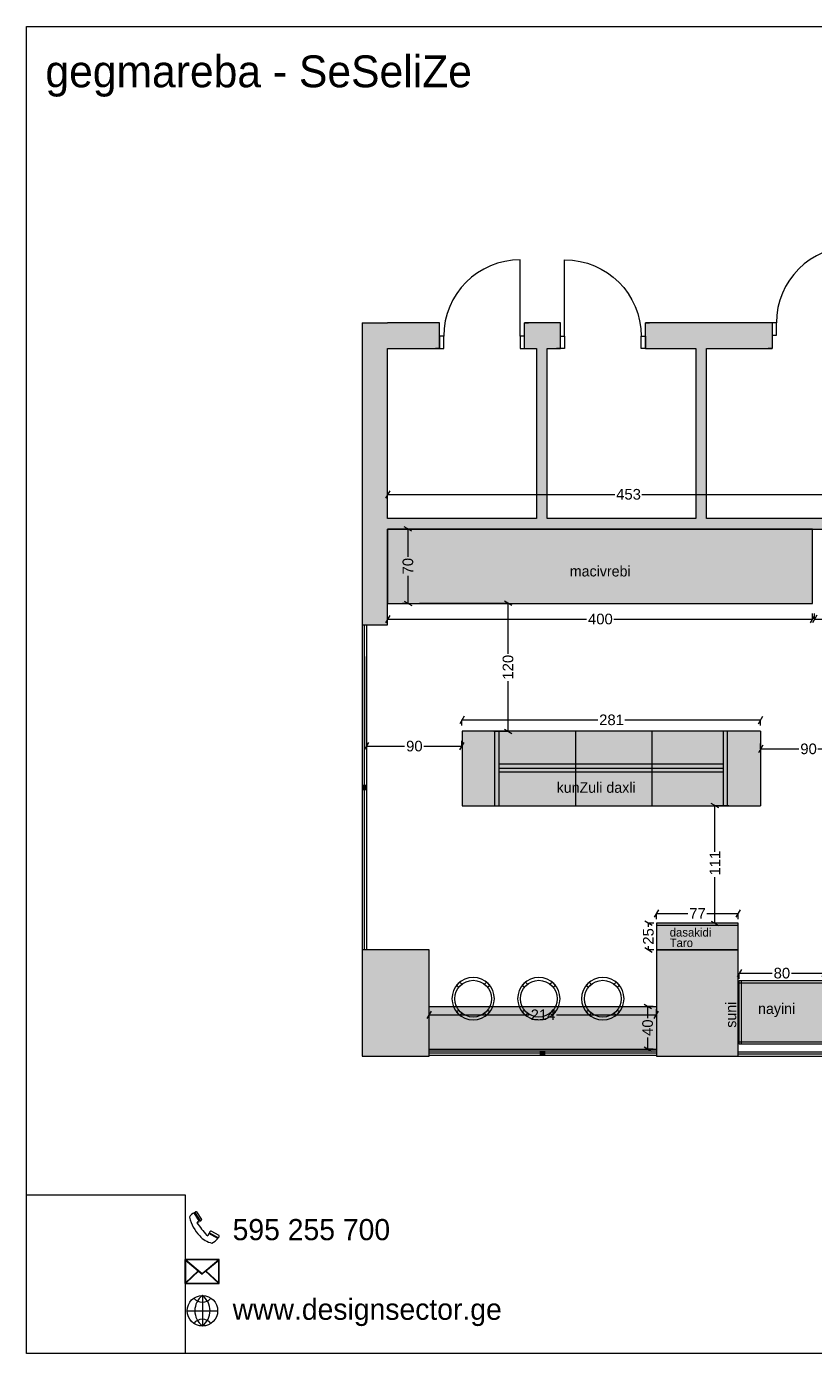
# Model space of a CAD drawing. Header units: millimetres. Extents: x 1030551 to 1045766, y -232725 to -220235.
# Tile 1 of 2: x 1030551 to 1037957, y -232725 to -220235. Entities that reach past the tile are written whole.
import ezdxf

# ---------------------------------------------------------------- set-up
doc = ezdxf.new("R2010")
doc.units = ezdxf.units.MM
doc.header["$MEASUREMENT"] = 0
doc.header["$XCLIPFRAME"] = 0
for name, color, linetype in [('Drawing & Figure', 7, 'Continuous'), ('New_Archicad Doors', 7, 'Continuous'), ('New_Interior - Furniture', 7, 'Continuous'), ('New_Structural - Bearing', 7, 'Continuous'), ('New_ZAROSLI', 7, 'Continuous')]:
    doc.layers.add(name, color=color, linetype=linetype)
for name, color, linetype, lineweight in [('Interior - Partition_Pen_No__1', 7, 'Continuous', 0), ('New_Archicad Doors_Pen_No__1', 7, 'Continuous', 0), ('New_Archicad Doors_Pen_No__27', 7, 'Continuous', 0), ('New_Drawing & Figure_Pen_No__1', 7, 'Continuous', 0), ('New_Drawing & Figure_Pen_No__101', 252, 'Continuous', 0), ('New_Drawing & Figure_Pen_No__7', 7, 'Continuous', 0), ('New_Interior - Furniture _Pen_No__1', 7, 'Continuous', 0), ('New_Structural - Bearing_Pen_No__27', 7, 'Continuous', 0), ('New_Structural - Bearing_Pen_No__42', 8, 'Continuous', 0), ('New_ZAROSLI_Pen_No__1', 7, 'Continuous', 0)]:
    doc.layers.add(name, color=color, linetype=linetype, lineweight=lineweight)
for name, color, linetype, lineweight, true_color in [('Interior - Partition_Pen_No__165', 7, 'Continuous', 0, 0x80d6ff), ('New_Drawing & Figure_Pen_No__103', 7, 'Continuous', 0, 0xffcc99), ('New_Drawing & Figure_Pen_No__109', 7, 'Continuous', 0, 0xb4e4dc), ('New_Drawing & Figure_Pen_No__180', 7, 'Continuous', 0, 0xd6cda7)]:
    doc.layers.add(name, color=color, linetype=linetype, lineweight=lineweight, true_color=true_color)
doc.styles.add('GENERATED_STYLE_1', font='GOTHIC.TTF')
doc.styles.add('GENERATED_STYLE_2', font='arial.ttf')
doc.styles.add('GENERATED_STYLE_3', font='txt')
doc.dimstyles.new('GENERATED_STYLE__1', dxfattribs={"dimtxt": 100, "dimasz": 53.2, "dimexe": 0.18, "dimexo": 300, "dimgap": 0, "dimtad": 0, "dimtih": 1, "dimtoh": 1, "dimdec": 0, "dimlfac": 0.1, "dimzin": 0, "dimdsep": 46, "dimtxsty": 'GENERATED_STYLE_2', "dimblk": 'ARROWHEAD_2', "dimblk1": 'ARROWHEAD_2', "dimblk2": 'ARROWHEAD_2', "dimcen": 0.09, "dimclrd": 7, "dimclre": 7, "dimclrt": 7, "dimadec": 0, "dimazin": 0, "dimtfac": 1, "dimtdec": 4, "dimtmove": 0, "dimatfit": 3, "dimfxl": 1, "dimtolj": 1, "dimtzin": 0, "dimarcsym": 0})
doc.dimstyles.new('GENERATED_STYLE__2', dxfattribs={"dimtxt": 100, "dimasz": 53.2, "dimexe": 0.18, "dimexo": 300, "dimgap": 0, "dimtad": 0, "dimdec": 0, "dimlfac": 0.1, "dimzin": 0, "dimdsep": 46, "dimtxsty": 'GENERATED_STYLE_2', "dimblk": 'ARROWHEAD_2', "dimblk1": 'ARROWHEAD_2', "dimblk2": 'ARROWHEAD_2', "dimcen": 0.09, "dimclrd": 7, "dimclre": 7, "dimclrt": 7, "dimadec": 0, "dimazin": 0, "dimtfac": 1, "dimtdec": 4, "dimtmove": 0, "dimatfit": 3, "dimfxl": 1, "dimtolj": 1, "dimtzin": 0, "dimarcsym": 0})
picture_1 = doc.add_image_def('image1.jpg', size_in_pixel=(1802, 1802))

# ---------------------------------------------------------------- blocks, each defined once
blk = doc.blocks.new('Bar Stool 27')
at = {"layer": 'New_Interior - Furniture _Pen_No__1', "color": 7, "linetype": 'Continuous', "lineweight": 0}
for p, q in [((-127, 156), (-156, 127)), ((-156, 127), (-137, 108)), ((-137, 108), (-108, 137)), ((-108, 137), (-127, 156)), ((127, 156), (108, 137)), ((108, 137), (137, 108)), ((156, 127), (127, 156)), ((137, 108), (156, 127)), ((-137, -108), (-156, -127)), ((-108, -137), (-137, -108)), ((137, -108), (108, -137)), ((156, -127), (137, -108)), ((-156, -127), (-127, -156)), ((-127, -156), (-108, -137)), ((108, -137), (127, -156)), ((127, -156), (156, -127))]:
    blk.add_line(p, q, dxfattribs=at)
at = {"layer": 'New_Interior - Furniture _Pen_No__1', "color": 7, "linetype": 'Continuous', "lineweight": 0, "flags": 128}
blk.add_lwpolyline([(200, 0, 1), (-200, 0, 1)], format="xyb", close=True, dxfattribs=at)
at = {"layer": 'New_Interior - Furniture _Pen_No__1', "color": 7, "linetype": 'Continuous', "lineweight": 0}
blk.add_circle((0, 0), 173, dxfattribs=at)
blk = doc.blocks.new('Wall_13', base_point=(1033949, -223026))
at = {"layer": 'New_Structural - Bearing_Pen_No__42', "linetype": 'Continuous', "lineweight": 0, "true_color": 0x7f7f7f}
for points in [[(1033709, -223026), (1033949, -223266), (1033949, -223026)], [(1033949, -223266), (1033709, -223026), (1033709, -223266)], [(1033709, -223266), (1033709, -225866), (1033949, -225866), (1033949, -223266)]]:
    blk.add_hatch(color=8, dxfattribs=at).paths.add_polyline_path(points)
at = {"layer": 'New_Structural - Bearing_Pen_No__27', "color": 7, "linetype": 'Continuous', "lineweight": 0, "flags": 128}
for points in [[(1033709, -223026), (1033949, -223026)], [(1033709, -223026), (1033709, -225866)], [(1033949, -224866), (1033949, -223266)], [(1033949, -225866), (1033949, -224966)], [(1033709, -225866), (1033949, -225866)]]:
    blk.add_lwpolyline(points, dxfattribs=at)
blk = doc.blocks.new('Door 27_4')
at = {"layer": 'New_Archicad Doors_Pen_No__1', "color": 7, "linetype": 'Continuous', "lineweight": 0}
for p, q in [((360, 0), (360, 720)), ((-360, 0), (-400, 0)), ((-400, 0), (-400, -115)), ((-360, -115), (-360, 0)), ((400, 0), (360, 0)), ((360, 0), (360, -115)), ((400, -115), (400, 0)), ((-400, -115), (-360, -115)), ((360, -115), (400, -115))]:
    blk.add_line(p, q, dxfattribs=at)
blk.add_arc((360, 0), 720, 90, 180, dxfattribs=at)
at = {"layer": 'New_Archicad Doors_Pen_No__27', "color": 7, "linetype": 'Continuous', "lineweight": 0}
for p, q in [((-400, 0), (-437, 0)), ((-400, 0), (-437, 0)), ((-400, 0), (-400, -115)), ((-400, 0), (-400, -115)), ((400, 0), (400, -115)), ((400, 0), (400, -115)), ((400, 0), (437, 0)), ((400, 0), (437, 0)), ((-400, -115), (-400, -240)), ((-400, -115), (-400, -240)), ((400, -115), (400, -240)), ((400, -115), (400, -240)), ((-400, -240), (-437, -240)), ((-400, -240), (-437, -240)), ((400, -240), (437, -240)), ((400, -240), (437, -240))]:
    blk.add_line(p, q, dxfattribs=at)
blk = doc.blocks.new('Door 27_5')
at = {"layer": 'New_Archicad Doors_Pen_No__1', "color": 7, "linetype": 'Continuous', "lineweight": 0}
for p, q in [((360, 0), (360, 720)), ((-360, 0), (-400, 0)), ((-400, 0), (-400, -115)), ((-360, -115), (-360, 0)), ((400, 0), (360, 0)), ((360, 0), (360, -115)), ((400, -115), (400, 0)), ((-400, -115), (-360, -115)), ((360, -115), (400, -115))]:
    blk.add_line(p, q, dxfattribs=at)
blk.add_arc((360, 0), 720, 90, 180, dxfattribs=at)
at = {"layer": 'New_Archicad Doors_Pen_No__27', "color": 7, "linetype": 'Continuous', "lineweight": 0}
for p, q in [((-400, 125), (-437, 125)), ((-400, 125), (-437, 125)), ((-400, 0), (-400, 125)), ((-400, 0), (-400, 125)), ((400, 0), (400, 125)), ((400, 0), (400, 125)), ((400, 125), (437, 125)), ((400, 125), (437, 125)), ((-400, -115), (-400, 0)), ((-400, -115), (-400, 0)), ((400, -115), (400, 0)), ((400, -115), (400, 0)), ((-400, -115), (-437, -115)), ((-400, -115), (-437, -115)), ((400, -115), (437, -115)), ((400, -115), (437, -115))]:
    blk.add_line(p, q, dxfattribs=at)
blk = doc.blocks.new('Wall_14', base_point=(1033949, -223026))
at = {"layer": 'New_Structural - Bearing_Pen_No__42', "linetype": 'Continuous', "lineweight": 0, "true_color": 0x7f7f7f}
for points in [[(1033949, -223026), (1033949, -223266), (1034437, -223266), (1034437, -223026)], [(1035237, -223266), (1035575, -223266), (1035575, -223026), (1035237, -223026)], [(1036375, -223266), (1037568, -223266), (1037568, -223026), (1036375, -223026)], [(1042809, -223026), (1038368, -223026), (1038368, -223266), (1042809, -223266)], [(1042809, -223266), (1042959, -223266), (1042959, -223026)], [(1042809, -223026), (1042809, -223266), (1042959, -223026)]]:
    blk.add_hatch(color=8, dxfattribs=at).paths.add_polyline_path(points)
at = {"layer": 'New_Structural - Bearing_Pen_No__27', "color": 7, "linetype": 'Continuous', "lineweight": 0}
for p, q in [((1034437, -223026), (1034400, -223026)), ((1034437, -223151), (1034437, -223026)), ((1035237, -223026), (1035274, -223026)), ((1035237, -223151), (1035237, -223026)), ((1035575, -223026), (1035538, -223026)), ((1035575, -223151), (1035575, -223026)), ((1036375, -223026), (1036412, -223026)), ((1036375, -223151), (1036375, -223026)), ((1037568, -223026), (1037531, -223026)), ((1037568, -223026), (1037568, -223141)), ((1038368, -223026), (1038405, -223026)), ((1038368, -223026), (1038368, -223141)), ((1034437, -223266), (1034437, -223151)), ((1035237, -223266), (1035237, -223151)), ((1035575, -223266), (1035575, -223151)), ((1036375, -223266), (1036375, -223151)), ((1037568, -223141), (1037568, -223266)), ((1038368, -223141), (1038368, -223266)), ((1034437, -223266), (1034400, -223266)), ((1035237, -223266), (1035274, -223266)), ((1035575, -223266), (1035538, -223266)), ((1036375, -223266), (1036412, -223266)), ((1037568, -223266), (1037531, -223266)), ((1038368, -223266), (1038405, -223266))]:
    blk.add_line(p, q, dxfattribs=at)
at = {"layer": 'New_Structural - Bearing_Pen_No__27', "color": 7, "linetype": 'Continuous', "lineweight": 0, "flags": 128}
for points in [[(1034437, -223026), (1033949, -223026)], [(1035575, -223026), (1035237, -223026)], [(1037568, -223026), (1036375, -223026)], [(1042959, -223026), (1038368, -223026)], [(1042959, -223026), (1042959, -223266)], [(1033949, -223266), (1034437, -223266)], [(1035237, -223266), (1035349, -223266)], [(1035449, -223266), (1035575, -223266)], [(1036375, -223266), (1036849, -223266)], [(1036949, -223266), (1037568, -223266)], [(1038368, -223266), (1042809, -223266)]]:
    blk.add_lwpolyline(points, dxfattribs=at)
at = {"layer": 'New_Archicad Doors', "color": 21, "linetype": 'Continuous', "lineweight": 0, "true_color": 0xff9955, "zscale": 1000}
for name, p in [('Door 27_4', (1037968, -223026)), ('Door 27_5', (1034837, -223151))]:
    blk.add_blockref(name, p, dxfattribs=at)
at = {"layer": 'New_Archicad Doors', "color": 21, "linetype": 'Continuous', "lineweight": 0, "true_color": 0xff9955, "xscale": -1, "zscale": 1000}
blk.add_blockref('Door 27_5', (1035975, -223151), dxfattribs=at)
blk = doc.blocks.new('Wall_17', base_point=(1034339, -228926))
at = {"layer": 'New_Structural - Bearing_Pen_No__42', "linetype": 'Continuous', "lineweight": 0, "true_color": 0x7f7f7f}
blk.add_hatch(color=8, dxfattribs=at).paths.add_polyline_path([(1033709, -228926), (1033709, -229926), (1034339, -229926), (1034339, -228926)])
at = {"layer": 'New_Structural - Bearing_Pen_No__27', "color": 7, "linetype": 'Continuous', "lineweight": 0, "flags": 128}
for points in [[(1033709, -228926), (1033709, -229926)], [(1034339, -228926), (1033709, -228926)], [(1034339, -229926), (1034339, -228926)], [(1033709, -229926), (1034339, -229926)]]:
    blk.add_lwpolyline(points, dxfattribs=at)
blk = doc.blocks.new('Wall_18', base_point=(1037249, -228926))
at = {"layer": 'New_Structural - Bearing_Pen_No__42', "linetype": 'Continuous', "lineweight": 0, "true_color": 0x7f7f7f}
blk.add_hatch(color=8, dxfattribs=at).paths.add_polyline_path([(1036479, -228926), (1036479, -229926), (1037249, -229926), (1037249, -228926)])
at = {"layer": 'New_Structural - Bearing_Pen_No__27', "color": 7, "linetype": 'Continuous', "lineweight": 0, "flags": 128}
for points in [[(1036479, -228926), (1036479, -229926)], [(1037249, -228926), (1036479, -228926)], [(1037249, -229926), (1037249, -228926)], [(1036479, -229926), (1037249, -229926)]]:
    blk.add_lwpolyline(points, dxfattribs=at)
blk = doc.blocks.new('Wall_20', base_point=(1033949, -224866))
at = {"layer": 'New_Structural - Bearing_Pen_No__42', "linetype": 'Continuous', "lineweight": 0, "true_color": 0x7f7f7f}
for points in [[(1033949, -224966), (1038479, -224966), (1038479, -224866), (1033949, -224866)], [(1038479, -224966), (1038579, -224966), (1038579, -224866)]]:
    blk.add_hatch(color=8, dxfattribs=at).paths.add_polyline_path(points)
at = {"layer": 'New_Structural - Bearing_Pen_No__27', "color": 7, "linetype": 'Continuous', "lineweight": 0, "flags": 128}
for points in [[(1035349, -224866), (1033949, -224866)], [(1036849, -224866), (1035449, -224866)], [(1038479, -224866), (1036949, -224866)], [(1038579, -224866), (1038579, -224966)], [(1033949, -224966), (1038479, -224966)]]:
    blk.add_lwpolyline(points, dxfattribs=at)
blk = doc.blocks.new('Wall_22', base_point=(1035449, -223026))
at = {"layer": 'New_Structural - Bearing_Pen_No__42', "linetype": 'Continuous', "lineweight": 0, "true_color": 0x7f7f7f}
blk.add_hatch(color=8, dxfattribs=at).paths.add_polyline_path([(1035349, -223266), (1035349, -224866), (1035449, -224866), (1035449, -223266)])
at = {"layer": 'New_Structural - Bearing_Pen_No__27', "color": 7, "linetype": 'Continuous', "lineweight": 0, "flags": 128}
for points in [[(1035349, -223266), (1035349, -224866)], [(1035449, -224866), (1035449, -223266)]]:
    blk.add_lwpolyline(points, dxfattribs=at)
blk = doc.blocks.new('Wall_23', base_point=(1036949, -223026))
at = {"layer": 'New_Structural - Bearing_Pen_No__42', "linetype": 'Continuous', "lineweight": 0, "true_color": 0x7f7f7f}
blk.add_hatch(color=8, dxfattribs=at).paths.add_polyline_path([(1036849, -223266), (1036849, -224866), (1036949, -224866), (1036949, -223266)])
at = {"layer": 'New_Structural - Bearing_Pen_No__27', "color": 7, "linetype": 'Continuous', "lineweight": 0, "flags": 128}
for points in [[(1036849, -223266), (1036849, -224866)], [(1036949, -224866), (1036949, -223266)]]:
    blk.add_lwpolyline(points, dxfattribs=at)
blk = doc.blocks.new('*D98')
at = {"layer": 'New_ZAROSLI_Pen_No__1', "color": 7, "linetype": 'Continuous', "lineweight": 0, "transparency": 16777216}
for p, q in [((1033969, -224604), (1033929, -224674)), ((1033949, -224639), (1036086, -224639)), ((1033949, -224692), (1033949, -224639)), ((1036343, -224639), (1038479, -224639)), ((1038459, -224674), (1038499, -224604)), ((1038479, -224692), (1038479, -224639))]:
    blk.add_line(p, q, dxfattribs=at)
at = {"layer": 'New_ZAROSLI_Pen_No__1', "color": 7, "lineweight": 0, "transparency": 16777216, "insert": (1036100, -224689), "char_height": 100, "attachment_point": 7, "style": 'GENERATED_STYLE_2'}
blk.add_mtext('\\A1;{\\pql;\\fArial|b0|i0|c204|p0;\\W1.000000;453}', dxfattribs=at)
blk = doc.blocks.new('ARROWHEAD_2')
at = {"color": 0, "linetype": 'Continuous', "lineweight": 0}
for p, q in [((0, 0), (-1, 0)), ((-0.38, -0.66), (0.38, 0.66))]:
    blk.add_line(p, q, dxfattribs=at)
blk = doc.blocks.new('*D109')
at = {"layer": 'New_ZAROSLI_Pen_No__1', "color": 7, "linetype": 'Continuous', "lineweight": 0, "transparency": 16777216}
for p, q in [((1033969, -225778), (1033929, -225848)), ((1033949, -225813), (1033949, -225760)), ((1037929, -225848), (1037969, -225778)), ((1037949, -225813), (1037949, -225760)), ((1033949, -225813), (1035821, -225813)), ((1036078, -225813), (1037949, -225813))]:
    blk.add_line(p, q, dxfattribs=at)
at = {"layer": 'New_ZAROSLI_Pen_No__1', "color": 7, "lineweight": 0, "transparency": 16777216, "insert": (1035835, -225863), "char_height": 100, "attachment_point": 7, "style": 'GENERATED_STYLE_2'}
blk.add_mtext('\\A1;{\\pql;\\fArial|b0|i0|c204|p0;\\W1.000000;400}', dxfattribs=at)
blk = doc.blocks.new('*D110')
at = {"layer": 'New_ZAROSLI_Pen_No__1', "color": 7, "linetype": 'Continuous', "lineweight": 0, "transparency": 16777216}
for p, q in [((1034141, -224966), (1034088, -224966)), ((1034176, -224986), (1034106, -224945)), ((1034141, -225225), (1034141, -224966)), ((1034141, -225666), (1034141, -225406)), ((1034141, -225666), (1034088, -225666)), ((1034106, -225645), (1034176, -225686))]:
    blk.add_line(p, q, dxfattribs=at)
at = {"layer": 'New_ZAROSLI_Pen_No__1', "color": 7, "lineweight": 0, "transparency": 16777216, "insert": (1034191, -225392), "char_height": 100, "attachment_point": 7, "rotation": 90, "style": 'GENERATED_STYLE_2'}
blk.add_mtext('\\A1;{\\pql;\\fArial|b0|i0|c204|p0;\\W1.000000;70}', dxfattribs=at)
blk = doc.blocks.new('*D111')
at = {"layer": 'New_ZAROSLI_Pen_No__1', "color": 7, "linetype": 'Continuous', "lineweight": 0, "transparency": 16777216}
for p, q in [((1037988, -225777), (1037947, -225847)), ((1037967, -225812), (1037967, -225759)), ((1038447, -225847), (1038488, -225777)), ((1038467, -225812), (1038467, -225759)), ((1037967, -225812), (1038127, -225812)), ((1038308, -225812), (1038467, -225812))]:
    blk.add_line(p, q, dxfattribs=at)
at = {"layer": 'New_ZAROSLI_Pen_No__1', "color": 7, "lineweight": 0, "transparency": 16777216, "insert": (1038141, -225862), "char_height": 100, "attachment_point": 7, "style": 'GENERATED_STYLE_2'}
blk.add_mtext('\\A1;{\\pql;\\fArial|b0|i0|c204|p0;\\W1.000000;50}', dxfattribs=at)
blk = doc.blocks.new('*D113')
at = {"layer": 'New_ZAROSLI_Pen_No__1', "color": 7, "linetype": 'Continuous', "lineweight": 0, "transparency": 16777216}
for p, q in [((1034359, -229502), (1034319, -229572)), ((1034339, -229537), (1034339, -229484)), ((1034339, -229537), (1035281, -229537)), ((1035538, -229537), (1036479, -229537)), ((1036459, -229572), (1036499, -229502)), ((1036479, -229537), (1036479, -229484))]:
    blk.add_line(p, q, dxfattribs=at)
at = {"layer": 'New_ZAROSLI_Pen_No__1', "color": 7, "lineweight": 0, "transparency": 16777216, "insert": (1035295, -229587), "char_height": 100, "attachment_point": 7, "style": 'GENERATED_STYLE_2'}
blk.add_mtext('\\A1;{\\pql;\\fArial|b0|i0|c204|p0;\\W1.000000;214}', dxfattribs=at)
blk = doc.blocks.new('*D114')
at = {"layer": 'New_ZAROSLI_Pen_No__1', "color": 7, "linetype": 'Continuous', "lineweight": 0, "transparency": 16777216}
for p, q in [((1036432, -229480), (1036362, -229440)), ((1036397, -229570), (1036397, -229460)), ((1036449, -229460), (1036397, -229460)), ((1036397, -229860), (1036397, -229750)), ((1036362, -229840), (1036432, -229880)), ((1036449, -229860), (1036397, -229860))]:
    blk.add_line(p, q, dxfattribs=at)
at = {"layer": 'New_ZAROSLI_Pen_No__1', "color": 7, "lineweight": 0, "transparency": 16777216, "insert": (1036447, -229736), "char_height": 100, "attachment_point": 7, "rotation": 90, "style": 'GENERATED_STYLE_2'}
blk.add_mtext('\\A1;{\\pql;\\fArial|b0|i0|c204|p0;\\W1.000000;40}', dxfattribs=at)
blk = doc.blocks.new('*D115')
at = {"layer": 'New_ZAROSLI_Pen_No__1', "color": 7, "linetype": 'Continuous', "lineweight": 0, "transparency": 16777216}
for p, q in [((1037279, -229111), (1037238, -229181)), ((1037259, -229146), (1037568, -229146)), ((1037259, -229198), (1037259, -229146)), ((1037749, -229146), (1038059, -229146)), ((1038038, -229181), (1038079, -229111)), ((1038059, -229198), (1038059, -229146))]:
    blk.add_line(p, q, dxfattribs=at)
at = {"layer": 'New_ZAROSLI_Pen_No__1', "color": 7, "lineweight": 0, "transparency": 16777216, "insert": (1037582, -229196), "char_height": 100, "attachment_point": 7, "style": 'GENERATED_STYLE_2'}
blk.add_mtext('\\A1;{\\pql;\\fArial|b0|i0|c204|p0;\\W1.000000;80}', dxfattribs=at)
blk = doc.blocks.new('*D204')
at = {"layer": 'New_ZAROSLI_Pen_No__1', "color": 7, "linetype": 'Continuous', "lineweight": 0, "transparency": 16777216}
for p, q in [((1033749, -227009), (1033749, -226166)), ((1033769, -226974), (1033729, -227044)), ((1033749, -227009), (1034109, -227009)), ((1034289, -227009), (1034649, -227009)), ((1034629, -227044), (1034669, -226974)), ((1034649, -227009), (1034649, -226957))]:
    blk.add_line(p, q, dxfattribs=at)
at = {"layer": 'New_ZAROSLI_Pen_No__1', "color": 7, "lineweight": 0, "transparency": 16777216, "insert": (1034123, -227059), "char_height": 100, "attachment_point": 7, "style": 'GENERATED_STYLE_2'}
blk.add_mtext('\\A1;{\\pql;\\fArial|b0|i0|c204|p0;\\W1.000000;90}', dxfattribs=at)
blk = doc.blocks.new('*D205')
at = {"layer": 'New_ZAROSLI_Pen_No__1', "color": 7, "linetype": 'Continuous', "lineweight": 0, "transparency": 16777216}
for p, q in [((1037479, -227000), (1037439, -227070)), ((1037459, -227035), (1037459, -226983)), ((1037459, -227035), (1037819, -227035)), ((1037999, -227035), (1038359, -227035)), ((1038339, -227070), (1038379, -227000)), ((1038359, -227035), (1038359, -226983))]:
    blk.add_line(p, q, dxfattribs=at)
at = {"layer": 'New_ZAROSLI_Pen_No__1', "color": 7, "lineweight": 0, "transparency": 16777216, "insert": (1037833, -227085), "char_height": 100, "attachment_point": 7, "style": 'GENERATED_STYLE_2'}
blk.add_mtext('\\A1;{\\pql;\\fArial|b0|i0|c204|p0;\\W1.000000;90}', dxfattribs=at)
blk = doc.blocks.new('*D207')
at = {"layer": 'New_ZAROSLI_Pen_No__1', "color": 7, "linetype": 'Continuous', "lineweight": 0, "transparency": 16777216}
for p, q in [((1034669, -226727), (1034629, -226797)), ((1034649, -226762), (1035926, -226762)), ((1034649, -226815), (1034649, -226762)), ((1036183, -226762), (1037459, -226762)), ((1037439, -226797), (1037479, -226727)), ((1037459, -226815), (1037459, -226762))]:
    blk.add_line(p, q, dxfattribs=at)
at = {"layer": 'New_ZAROSLI_Pen_No__1', "color": 7, "lineweight": 0, "transparency": 16777216, "insert": (1035940, -226812), "char_height": 100, "attachment_point": 7, "style": 'GENERATED_STYLE_2'}
blk.add_mtext('\\A1;{\\pql;\\fArial|b0|i0|c204|p0;\\W1.000000;281}', dxfattribs=at)
blk = doc.blocks.new('*D209')
at = {"layer": 'New_ZAROSLI_Pen_No__1', "color": 7, "linetype": 'Continuous', "lineweight": 0, "transparency": 16777216}
for p, q in [((1035083, -225666), (1034249, -225666)), ((1035118, -225686), (1035048, -225645)), ((1035083, -226139), (1035083, -225666)), ((1035083, -226869), (1035083, -226396)), ((1035083, -226869), (1034949, -226869)), ((1035048, -226849), (1035118, -226889))]:
    blk.add_line(p, q, dxfattribs=at)
at = {"layer": 'New_ZAROSLI_Pen_No__1', "color": 7, "lineweight": 0, "transparency": 16777216, "insert": (1035133, -226382), "char_height": 100, "attachment_point": 7, "rotation": 90, "style": 'GENERATED_STYLE_2'}
blk.add_mtext('\\A1;{\\pql;\\fArial|b0|i0|c204|p0;\\W1.000000;120}', dxfattribs=at)
blk = doc.blocks.new('*D258')
at = {"layer": 'New_ZAROSLI_Pen_No__1', "color": 7, "linetype": 'Continuous', "lineweight": 0, "transparency": 16777216}
for p, q in [((1037065, -227589), (1036995, -227549)), ((1037030, -228004), (1037030, -227569)), ((1037159, -227569), (1037030, -227569)), ((1037030, -228676), (1037030, -228240)), ((1036995, -228655), (1037065, -228696)), ((1037083, -228676), (1037030, -228676))]:
    blk.add_line(p, q, dxfattribs=at)
at = {"layer": 'New_ZAROSLI_Pen_No__1', "color": 7, "lineweight": 0, "transparency": 16777216, "insert": (1037080, -228226), "char_height": 100, "attachment_point": 7, "rotation": 90, "style": 'GENERATED_STYLE_2'}
blk.add_mtext('\\A1;{\\pql;\\fArial|b0|i0|c204|p0;\\W1.000000;111}', dxfattribs=at)
blk = doc.blocks.new('*D259')
at = {"layer": 'New_ZAROSLI_Pen_No__1', "color": 7, "linetype": 'Continuous', "lineweight": 0, "transparency": 16777216}
for p, q in [((1036499, -228548), (1036459, -228618)), ((1037229, -228618), (1037269, -228548)), ((1036479, -228583), (1036774, -228583)), ((1036479, -228636), (1036479, -228583)), ((1036954, -228583), (1037249, -228583)), ((1037249, -228636), (1037249, -228583))]:
    blk.add_line(p, q, dxfattribs=at)
at = {"layer": 'New_ZAROSLI_Pen_No__1', "color": 7, "lineweight": 0, "transparency": 16777216, "insert": (1036788, -228633), "char_height": 100, "attachment_point": 7, "style": 'GENERATED_STYLE_2'}
blk.add_mtext('\\A1;{\\pql;\\fArial|b0|i0|c204|p0;\\W1.000000;77}', dxfattribs=at)
blk = doc.blocks.new('*D260')
at = {"layer": 'New_ZAROSLI_Pen_No__1', "color": 7, "linetype": 'Continuous', "lineweight": 0, "transparency": 16777216}
for p, q in [((1036439, -228696), (1036369, -228655)), ((1036404, -228710), (1036404, -228676)), ((1036456, -228676), (1036404, -228676)), ((1036369, -228905), (1036439, -228946)), ((1036404, -228926), (1036404, -228891)), ((1036456, -228926), (1036404, -228926))]:
    blk.add_line(p, q, dxfattribs=at)
at = {"layer": 'New_ZAROSLI_Pen_No__1', "color": 7, "lineweight": 0, "transparency": 16777216, "insert": (1036454, -228877), "char_height": 100, "attachment_point": 7, "rotation": 90, "style": 'GENERATED_STYLE_2'}
blk.add_mtext('\\A1;{\\pql;\\fArial|b0|i0|c204|p0;\\W1.000000;25}', dxfattribs=at)

msp = doc.modelspace()

# ---------------------------------------------------------------- hatches: boundary and pattern name
at = {"layer": 'New_Drawing & Figure_Pen_No__101', "linetype": 'Continuous', "lineweight": 0}
for points in [[(1033709.2, -227375.6), (1033749.2, -227375.6), (1033749.2, -227415.6), (1033709.2, -227415.6)], [(1035389.2, -229875.6), (1035429.2, -229875.6), (1035429.2, -229915.6), (1035389.2, -229915.6)]]:
    msp.add_hatch(color=252, dxfattribs=at).paths.add_polyline_path(points)
at = {"layer": 'New_Drawing & Figure_Pen_No__103', "linetype": 'Continuous', "lineweight": 0, "true_color": 0xffcc99}
for points in [[(1034999.2, -226868.8), (1034999.2, -227568.8), (1034959.2, -227568.8), (1034959.2, -226868.8)], [(1037149.2, -226868.8), (1037149.2, -227568.8), (1037109.2, -227568.8), (1037109.2, -226868.8)], [(1037109.2, -227177.8), (1037109.2, -227254.2), (1034999.2, -227254.2), (1034999.2, -227177.8)], [(1034339.2, -229460), (1036479.2, -229460), (1036479.2, -229860), (1034339.2, -229860)]]:
    msp.add_hatch(color=31, dxfattribs=at).paths.add_polyline_path(points)
at = {"layer": 'New_Drawing & Figure_Pen_No__109', "linetype": 'Continuous', "lineweight": 0, "true_color": 0xb4e4dc}
for points in [[(1033949.2, -224965.6), (1037949.2, -224965.6), (1037949.2, -225665.6), (1033949.2, -225665.6)], [(1037278.6, -229234.9), (1038038.6, -229234.9), (1038038.6, -229794.9), (1037278.6, -229794.9)]]:
    msp.add_hatch(color=254, dxfattribs=at).paths.add_polyline_path(points)
at = {"layer": 'New_Drawing & Figure_Pen_No__180', "linetype": 'Continuous', "lineweight": 0, "true_color": 0xd6cda7}
for points in [[(1034959.2, -226868.8), (1034959.2, -227568.8), (1034649.2, -227568.8), (1034649.2, -226868.8)], [(1037109.2, -226868.8), (1037109.2, -227177.8), (1034999.2, -227177.8), (1034999.2, -226868.8)], [(1037459.2, -226868.8), (1037459.2, -227568.8), (1037149.2, -227568.8), (1037149.2, -226868.8)], [(1037109.2, -227254.2), (1037109.2, -227568.8), (1034999.2, -227568.8), (1034999.2, -227254.2)], [(1036479.2, -228675.6), (1037249.2, -228675.6), (1037249.2, -228925.6), (1036479.2, -228925.6)]]:
    msp.add_hatch(color=9, dxfattribs=at).paths.add_polyline_path(points)

# ---------------------------------------------------------------- linework, layer by layer
at = {"layer": 'New_Drawing & Figure_Pen_No__1', "color": 7, "linetype": 'Continuous', "lineweight": 0}
for p, q in [((1030551, -220235.3), (1045765.8, -220235.3)), ((1030551, -232724.5), (1030551, -220235.3)), ((1037949.2, -224965.6), (1033949.2, -224965.6)), ((1033949.2, -224965.6), (1033949.2, -225665.6)), ((1037949.2, -225665.6), (1037949.2, -224965.6)), ((1033949.2, -225665.6), (1037949.2, -225665.6)), ((1033709.2, -225865.6), (1033709.2, -228925.6)), ((1033729.2, -225865.6), (1033729.2, -228925.6)), ((1033749.2, -225865.6), (1033749.2, -228925.6)), ((1034749.2, -226868.8), (1034649.2, -226868.8)), ((1034649.2, -226868.8), (1034649.2, -227568.8)), ((1037459.2, -226868.8), (1034749.2, -226868.8)), ((1034959.2, -227568.8), (1034959.2, -226868.8)), ((1034999.2, -227568.8), (1034999.2, -226868.8)), ((1035719.1, -227568.8), (1035719.1, -226868.8)), ((1036439.2, -227568.8), (1036439.2, -226868.8)), ((1037109.2, -227568.8), (1037109.2, -226868.8)), ((1037149.2, -227568.8), (1037149.2, -226868.8)), ((1037459.2, -226868.8), (1037459.2, -227568.8)), ((1037109.2, -227177.8), (1034999.2, -227177.8)), ((1037109.2, -227218.8), (1034999.2, -227218.8)), ((1037109.2, -227254.2), (1034999.2, -227254.2)), ((1033709.2, -227375.6), (1033749.2, -227375.6)), ((1033709.2, -227395.6), (1033749.2, -227395.6)), ((1033709.2, -227415.6), (1033749.2, -227415.6)), ((1034649.2, -227568.8), (1034749.2, -227568.8)), ((1034749.2, -227568.8), (1037459.2, -227568.8)), ((1037249.2, -228675.6), (1036479.2, -228675.6)), ((1036479.2, -228675.6), (1036479.2, -228925.6)), ((1037249.2, -228925.6), (1037249.2, -228675.6)), ((1037249.2, -228695.6), (1036479.2, -228695.6)), ((1036479.2, -228925.6), (1037249.2, -228925.6)), ((1037258.6, -229214.9), (1038058.6, -229214.9)), ((1037258.6, -229814.9), (1037258.6, -229214.9)), ((1037258.6, -229234.9), (1038058.6, -229234.9)), ((1037278.6, -229814.9), (1037278.6, -229214.9)), ((1034339.2, -229460), (1036479.2, -229460)), ((1034339.2, -229860), (1034339.2, -229460)), ((1036479.2, -229460), (1036479.2, -229860)), ((1038058.6, -229794.9), (1037258.6, -229794.9)), ((1034339.2, -229860), (1036479.2, -229860)), ((1034339.2, -229875.6), (1036479.2, -229875.6)), ((1034339.2, -229895.6), (1036479.2, -229895.6)), ((1034339.2, -229915.6), (1036479.2, -229915.6)), ((1035389.2, -229915.6), (1035389.2, -229875.6)), ((1035409.2, -229915.6), (1035409.2, -229875.6)), ((1035429.2, -229915.6), (1035429.2, -229875.6)), ((1037249.2, -229885.6), (1038949.2, -229885.6)), ((1037249.2, -229905.6), (1038949.2, -229905.6)), ((1037249.2, -229925.6), (1038949.2, -229925.6)), ((1038058.6, -229814.9), (1037258.6, -229814.9)), ((1045765.8, -232724.5), (1030551, -232724.5))]:
    msp.add_line(p, q, dxfattribs=at)
at = {"layer": 'New_Drawing & Figure_Pen_No__7', "color": 7, "linetype": 'Continuous', "lineweight": 0}
for p, q in [((1032129.9, -231400.8), (1032129.6, -231400.9)), ((1032179.2, -231482.8), (1032129.9, -231400.8)), ((1032141, -231392.6), (1032135.1, -231396.2)), ((1032135.1, -231396.2), (1032183.7, -231476.5)), ((1032135.1, -231396.2), (1032135.1, -231396.2)), ((1032200.3, -231463.2), (1032154.5, -231391.2)), ((1032268.1, -231595.3), (1032256, -231618.5)), ((1032352.1, -231641.5), (1032268.1, -231595.3)), ((1032272.6, -231589), (1032356.6, -231635.1)), ((1032272.6, -231589), (1032272.6, -231589)), ((1032363.2, -231615.7), (1032287, -231572.2)), ((1032045.5, -231846.1), (1032167.7, -231948)), ((1032049.4, -231844.1), (1032203, -231972.2)), ((1032203, -231972.2), (1032356.6, -231844.1)), ((1032238.3, -231948), (1032360.5, -231846.1)), ((1032045.5, -232059.3), (1032167.7, -231948)), ((1032048.8, -232061.7), (1032170.8, -231950.5)), ((1032170.8, -231950.5), (1032203, -231977.4)), ((1032203, -231977.4), (1032235.2, -231950.5)), ((1032357.2, -232061.7), (1032235.2, -231950.5)), ((1032360.5, -232059.3), (1032238.3, -231948)), ((1032206.3, -232179.3), (1032206.3, -232465.9)), ((1032063, -232322.6), (1032349.6, -232322.6))]:
    msp.add_line(p, q, dxfattribs=at)
msp.add_lwpolyline([(1032364.5, -231840.1), (1032041.5, -231840.1), (1032041.5, -232065.6), (1032364.5, -232065.6)], close=True, dxfattribs=at)
for points in [[(1032045.5, -231846.1), (1032045.5, -232059.3)], [(1032356.6, -231844.1), (1032049.4, -231844.1)], [(1032360.5, -232059.3), (1032360.5, -231846.1)], [(1032048.8, -232061.7), (1032357.2, -232061.7)]]:
    msp.add_lwpolyline(points, dxfattribs=at)
msp.add_circle((1032206.3, -232322.6), 143.3, dxfattribs=at)
for centre, radius, start, end in [((1032150, -231468.1), 70.2, 106.90263, 158.4633), ((1032161.1, -231432.9), 45.1, 109.43926, 116.60234), ((1032149.4, -231400.1), 10.3, 60.18147, 108.69775), ((1032440.9, -231362.3), 365.1, 192.65933, 224.55191), ((1032167.3, -231497.9), 13.5, 129.55481, 165.24276), ((1033451.3, -230574.8), 1590, 215.33668, 220.70056), ((1032163.5, -231493.6), 7.84, 95.2459, 127.86176), ((1032144.9, -231344.9), 142.1, 277.25346, 283.97065), ((1032183.3, -231458), 18.5, 271.26052, 309.98349), ((1032180.4, -231458), 20.5, 316.40352, 345.54093), ((1032361.7, -231446.6), 249.6, 223.53467, 254.15671), ((1032270.6, -231586), 35.7, 226.04537, 245.7394), ((1032292.8, -231591.7), 20.4, 138.5487, 172.44212), ((1032297.7, -231599.6), 29.4, 111.37834, 133.34655), ((1032230.3, -231544.1), 155.9, 293.93313, 321.3802), ((1032323.3, -231603.7), 45.8, 316.73056, 325.28364), ((1032341.8, -231615.2), 24, 322.65316, 338.99781), ((1032354.6, -231620.9), 10.1, 343.39722, 30.65135), ((1032206.3, -232140.8), 101.7, 218.19672, 321.80328), ((1032314.6, -232322.6), 179.7, 127.08552, 232.91448), ((1032098, -232322.6), 179.7, 307.08552, 52.91448), ((1032206.3, -232504.5), 101.7, 38.19672, 141.80328)]:
    msp.add_arc(centre, radius, start, end, dxfattribs=at)

# ---------------------------------------------------------------- block references
at = {"layer": 'New_Interior - Furniture', "color": 104, "linetype": 'Continuous', "lineweight": 0, "true_color": 0x029e21, "zscale": 1000, "rotation": 180}
for p in [(1034754.2, -229385.3), (1035372.3, -229385.3), (1035974.1, -229385.3)]:
    msp.add_blockref('Bar Stool 27', p, dxfattribs=at)
at = {"layer": 'New_Structural - Bearing', "color": 7, "lineweight": 0}
for name, p in [('Wall_14', (1033949.2, -223025.6)), ('Wall_13', (1033949.2, -223025.6)), ('Wall_22', (1035449.2, -223025.6)), ('Wall_23', (1036949.2, -223025.6)), ('Wall_20', (1033949.2, -224865.6)), ('Wall_17', (1034339.2, -228925.6)), ('Wall_18', (1037249.2, -228925.6))]:
    msp.add_blockref(name, p, dxfattribs=at)

# ---------------------------------------------------------------- texts
at = {"layer": 'Interior - Partition_Pen_No__1', "color": 7, "linetype": 'Continuous', "lineweight": 0, "attachment_point": 4, "style": 'GENERATED_STYLE_3'}
for s, insert, char_height in [('\\A1;{\\pql;\\fSanet|b0|i0|c0|p0;\\W1.000000;gegmareba - \\fSanet|b0|i0|c0|p0;\\W1.000000;SeSeliZe\\P\\pql;\\fSanet|b0|i0|c0|p0;\\W1.000000;}', (1030728.5, -220702.1), 300), ('\\A1;{\\pql;\\fSanet|b0|i0|c0|p0;\\W1.000000;kunZuli daxli}', (1035539.9, -227398.1), 100), ('\\A1;{\\pql;\\fSanet|b0|i0|c0|p0;\\W1.000000;nayini}', (1037435.5, -229493.8), 100)]:
    msp.add_mtext(s, dxfattribs=dict(at, insert=insert, char_height=char_height))
at = {"layer": 'Interior - Partition_Pen_No__1', "color": 7, "linetype": 'Continuous', "lineweight": 0, "insert": (1035626.7, -225361.4), "char_height": 100, "attachment_point": 4, "rotation": 359.91482, "style": 'GENERATED_STYLE_3'}
msp.add_mtext('\\A1;{\\pql;\\fSanet|b0|i0|c0|p0;\\W1.000000; maciv\\fSanet|b0|i0|c0|p0;\\W1.000000;rebi}', dxfattribs=at)
at = {"layer": 'Interior - Partition_Pen_No__1', "color": 7, "linetype": 'Continuous', "lineweight": 0, "insert": (1036603.3, -228810.5), "char_height": 80, "attachment_point": 4, "rotation": 359.91482, "line_spacing_factor": 0.740901, "style": 'GENERATED_STYLE_3'}
msp.add_mtext('\\A1;{\\pql;\\fSanet|b0|i0|c0|p0;\\W1.000000;dasakidi\\P\\pql;\\fSanet|b0|i0|c0|p0;\\W1.000000;Taro}', dxfattribs=at)
at = {"layer": 'Interior - Partition_Pen_No__165', "color": 141, "linetype": 'Continuous', "lineweight": 0, "true_color": 0x80d6ff, "insert": (1037179.9, -229658.8), "char_height": 100, "attachment_point": 4, "rotation": 89.91482, "style": 'GENERATED_STYLE_3'}
msp.add_mtext('\\A1;{\\pql;\\fSanet|b0|i0|c0|p0;\\W1.000000;suni}', dxfattribs=at)
at = {"layer": 'New_Drawing & Figure_Pen_No__7', "color": 7, "linetype": 'Continuous', "lineweight": 0, "attachment_point": 7, "style": 'GENERATED_STYLE_1'}
for s, insert, char_height in [('\\A1;{\\pql;\\fCentury Gothic|b0|i0|c204|p0;\\W1.000000;59\\fCentury Gothic|b0|i0|c204|p0;\\W1.000000;5 255 700}', (1032490.6, -231661.2), 199.2911), ('\\A1;{\\pql;\\fCentury Gothic|b0|i0|c204|p0;\\W1.000000;www.designsector.ge}', (1032490.6, -232467.9), 199.291)]:
    msp.add_mtext(s, dxfattribs=dict(at, insert=insert, char_height=char_height))

# ---------------------------------------------------------------- dimensions: what is measured, and where the dimension line sits
at = {"layer": 'New_ZAROSLI', "color": 7, "linetype": 'Continuous', "lineweight": 0}
for base, p1, p2, picture, middle in [((1038479.2, -224639.3), (1033949.2, -224965.6), (1038479.2, -224965.6), '*D98', (1036214, -224639.3)), ((1037949.2, -225812.8), (1033949.2, -225665.6), (1037949.2, -225665.6), '*D109', (1035949, -225812.8)), ((1038467.3, -225811.9), (1037967.4, -225664), (1038467.3, -225660.2), '*D111', (1038217.2, -225811.9)), ((1034649.2, -227009.3), (1033749.2, -225865.6), (1034649.2, -226868.8), '*D204', (1034199, -227009.3)), ((1037459.2, -226762.2), (1034649.2, -226868.8), (1037459.2, -226868.8), '*D207', (1036054, -226762.2)), ((1038359.2, -227035.4), (1037459.2, -226868.8), (1038359.2, -226868.8), '*D205', (1037909, -227035.4)), ((1037249.2, -228583.5), (1036479.2, -228675.6), (1037249.2, -228675.6), '*D259', (1036864, -228583.5)), ((1038058.6, -229145.8), (1037258.6, -229214.9), (1038058.6, -229214.9), '*D115', (1037658.5, -229145.8)), ((1036479.2, -229536.9), (1034339.2, -229460), (1036479.2, -229460), '*D113', (1035409, -229536.9))]:
    dim = msp.add_linear_dim(base=base, p1=p1, p2=p2, dimstyle='GENERATED_STYLE__1', dxfattribs=at)
    dim.commit()
    dim.dimension.update_dxf_attribs({"geometry": picture, "text_midpoint": middle, "dimtype": 160})
for base, p1, p2, picture, middle in [((1034140.7, -224965.6), (1033949.2, -225665.6), (1033949.2, -224965.6), '*D110', (1034140.7, -225315.7)), ((1035082.7, -225665.6), (1034649.2, -226868.8), (1033949.2, -225665.6), '*D209', (1035082.7, -226267.4)), ((1037030, -227568.8), (1037249.2, -228675.6), (1037459.2, -227568.8), '*D258', (1037030, -228112.3)), ((1036404, -228675.6), (1036479.2, -228925.6), (1036479.2, -228675.6), '*D260', (1036404, -228800.7)), ((1036396.6, -229460), (1036479.2, -229860), (1036479.2, -229460), '*D114', (1036396.6, -229660.2))]:
    dim = msp.add_linear_dim(base=base, p1=p1, p2=p2, angle=90, dimstyle='GENERATED_STYLE__2', dxfattribs=at)
    dim.commit()
    dim.dimension.update_dxf_attribs({"geometry": picture, "text_midpoint": middle, "dimtype": 160, "text_rotation": 90})

# ---------------------------------------------------------------- pictures from other files: only their frames are drawn
at = {"layer": 'Drawing & Figure', "linetype": 'Continuous', "lineweight": 0}
image = msp.add_image(picture_1, insert=(1030551, -232724.5), size_in_units=(1493.3, 1493.3), dxfattribs=at)
image.set_boundary_path([(-0.5, -0.5), (1801.5, 1801.5)])

doc.saveas('drawing.dxf')
